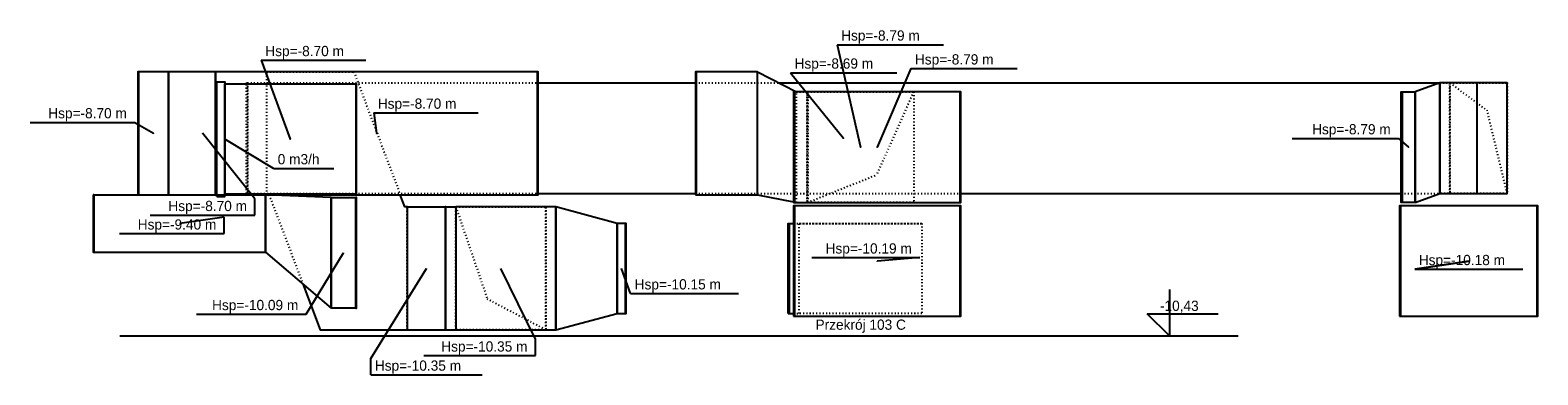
# Model space of a CAD drawing. Header units: centimetres. Extents: x -156440 to 298236, y -263599 to 81430.
# Tile 170 of 170: x 279796 to 298236, y -10901 to -6691. Entities that reach past the tile are written whole.
import ezdxf
from ezdxf.enums import TextEntityAlignment as Align

# ---------------------------------------------------------------- set-up
doc = ezdxf.new("R2010")
doc.units = ezdxf.units.CM
doc.header["$LTSCALE"] = 50
doc.linetypes.add('CADVENT_HIDDEN', pattern=[0.8, 0.25, -0.55])
for name, color, linetype in [('bgde-nawiewDETAILS', 1, 'Continuous'), ('bgde-nawiewEXP', 1, 'Continuous'), ('bgde-nawiewHIDDEN', 1, 'Continuous'), ('bgde-tekst', 7, 'Continuous'), ('bgde-wywiewDETAILS', 5, 'Continuous'), ('bgde-wywiewEXP', 5, 'Continuous'), ('bgde-wywiewHIDDEN', 5, 'Continuous'), ('bgde_centrale wentylacyjne', 3, 'Continuous')]:
    doc.layers.add(name, color=color, linetype=linetype)

# ---------------------------------------------------------------- blocks, each defined once
blk = doc.blocks.new('*a833')
at = {"layer": 'bgde-nawiewDETAILS', "linetype": 'CADVENT_HIDDEN', "extrusion": (0, 1, 0)}
for p in [(155932, -7335), (156632, -8685)]:
    blk.add_line(p, (156387, -7672), dxfattribs=at)
at = {"layer": 'bgde-nawiewDETAILS', "linetype": 'CADVENT_HIDDEN', "extrusion": (-6.84228e-49, -1, -1.2326e-32)}
for p in [(143773, -8850), (144873, -10350)]:
    blk.add_line(p, (144158, -9975), dxfattribs=at)
at = {"layer": 'bgde-nawiewEXP'}
for points in [[(140848, -8720), (140848, -7320), (140948, -7320), (140948, -8695)], [(140848, -8720), (140948, -8720), (140948, -7345), (142548, -7345), (142548, -8695), (142558, -8695), (142558, -7345), (142548, -7345), (142548, -8695), (140948, -8695), (140948, -7345)], [(144781, -7335), (146703, -7335)], [(147725, -7335), (155807, -7335), (155507, -7445), (155507, -8795), (155336, -8795), (155336, -7445), (155346, -7445), (155346, -8795), (155346, -7445), (155507, -7445), (155507, -8795), (155807, -8685), (155807, -7335)], [(156265, -8685), (156265, -7335)], [(155507, -8795), (155507, -7445)], [(141490, -8700), (141490, -8702)], [(141901, -9788), (142113, -10350), (143180, -10350), (143180, -8850), (143150, -8850), (143093, -8700)], [(143179, -8850), (143648, -8850)], [(143647, -10350), (143647, -8850)], [(143648, -8850), (143773, -8850)], [(144781, -8685), (146703, -8685)], [(149950, -8685), (155336, -8685)], [(147838, -10150), (147838, -9050), (147848, -9050), (147848, -10150), (147848, -9050), (147904, -9050)], [(147838, -10150), (147904, -10150)], [(143179, -10350), (143648, -10350), (143648, -10350), (143773, -10350)], [(143773, -10350), (143771, -10350)]]:
    blk.add_lwpolyline(points, dxfattribs=at)
for points in [[(155807, -8685), (156632, -8685), (156632, -7335), (155807, -7335)], [(143648, -8850), (143648, -10350)], [(143773, -10350), (144998, -10350), (145748, -10150), (145858, -10150), (145858, -9050), (145848, -9050), (145848, -10150), (145848, -9050), (145748, -9050), (145748, -10150), (145748, -9050), (144998, -8850), (144998, -10350), (144998, -8850), (143773, -8850)], [(147904, -10185), (149950, -10185), (149950, -8835), (149940, -8835), (149940, -10185), (149940, -8835), (147914, -8835), (147914, -10185), (147914, -8835), (147904, -8835)]]:
    blk.add_lwpolyline(points, close=True, dxfattribs=at)
at = {"layer": 'bgde-nawiewHIDDEN', "linetype": 'CADVENT_HIDDEN'}
for points in [[(139882, -8700), (139892, -8700), (139892, -7200), (139882, -7200)], [(139892, -8700), (141460, -8700), (141460, -7200), (139892, -7200)], [(140848, -8720), (140848, -7320), (140948, -7320), (140948, -8720)], [(140848, -7320), (140848, -7320)], [(141214, -7345), (141214, -7335), (141224, -7335), (141224, -8685), (141214, -8685)], [(140848, -8720), (140848, -8720)]]:
    blk.add_lwpolyline(points, close=True, dxfattribs=at)
for points in [[(141224, -8685), (141224, -7335), (144781, -7335)], [(141460, -8700), (141460, -7200), (142527, -7200), (143093, -8700)], [(146703, -7335), (147725, -7335)], [(155336, -8685), (155807, -8685), (155807, -7335), (156632, -7335), (156632, -8685), (155807, -8685)], [(155807, -7335), (155807, -8685), (155851, -8685)], [(155807, -8685), (155807, -7335)], [(155932, -7335), (155932, -8685)], [(155932, -7335), (156632, -7335)], [(155932, -8685), (155932, -7335)], [(155932, -8685), (155932, -7335)], [(156632, -7335), (155932, -7335)], [(156632, -7335), (156632, -8685), (155932, -8685)], [(156632, -8685), (156632, -7335)], [(141224, -8685), (144781, -8685)], [(141460, -8700), (141490, -8700)], [(141490, -8702), (141901, -9788)], [(143179, -10350), (143179, -8850)], [(143648, -10350), (143649, -10350), (143649, -8850), (143648, -8850)], [(143773, -10350), (143773, -10350), (143773, -8850), (144873, -8850), (144873, -10350), (143773, -10350), (144873, -10350), (144873, -8850), (143773, -8850)], [(143773, -10350), (143773, -8850)], [(146703, -8685), (149950, -8685)], [(155932, -8685), (156632, -8685)], [(147904, -9050), (149473, -9050), (149473, -10150), (147973, -10150), (147973, -9050), (149473, -9050), (149473, -10150), (147971, -10150)], [(147973, -10150), (147973, -9050)], [(147904, -10150), (147973, -10150)]]:
    blk.add_lwpolyline(points, dxfattribs=at)
at = {"layer": 'bgde-wywiewDETAILS', "linetype": 'CADVENT_HIDDEN', "extrusion": (-4.93038e-32, -1, 0)}
for p in [(149373, -7445), (148073, -8795)]:
    blk.add_line(p, (148918, -8458), dxfattribs=at)
at = {"layer": 'bgde-wywiewEXP'}
for points in [[(139347, -8700), (141447, -8700), (141447, -8700), (144771, -8700), (144771, -7200), (139882, -7200), (139882, -8700)], [(147463, -8700), (147463, -7200), (147938, -7445)], [(139347, -8700), (139347, -9400)], [(139347, -9400), (141447, -9400), (142247, -10085), (142247, -8735), (141447, -8700), (141447, -9400), (141447, -8700)], [(139347, -9400), (139347, -8700)], [(142247, -8735), (142247, -10085)], [(142548, -10085), (142548, -8735)], [(147463, -8700), (147904, -8788)]]:
    blk.add_lwpolyline(points, dxfattribs=at)
for points in [[(139892, -8700), (139892, -7200)], [(140260, -8700), (140260, -7200)], [(140833, -8700), (140833, -7200)], [(144771, -8700), (144781, -8700), (144781, -7200), (144771, -7200)], [(146703, -8700), (146713, -8700), (146713, -7200), (146703, -7200)], [(146713, -8700), (147463, -8700), (147463, -7200), (146713, -7200)], [(147904, -8795), (147914, -8795), (147914, -7445), (147904, -7445)], [(147914, -8795), (149940, -8795), (149940, -7445), (147914, -7445)], [(149940, -8795), (149950, -8795), (149950, -7445), (149940, -7445)], [(139337, -8700), (139337, -9400), (139347, -9400), (139347, -8700)], [(142247, -8735), (142548, -8735), (142548, -10085), (142558, -10085), (142558, -8735), (142548, -8735), (142548, -10085), (142247, -10085)], [(155315, -10185), (156997, -10185), (156997, -8835), (155325, -8835), (155325, -10185), (155325, -8835), (155315, -8835)], [(156997, -10185), (157007, -10185), (157007, -8835), (156997, -8835)]]:
    blk.add_lwpolyline(points, close=True, dxfattribs=at)
at = {"layer": 'bgde-wywiewHIDDEN', "linetype": 'CADVENT_HIDDEN'}
for points in [[(147904, -8788), (147938, -8795), (147938, -7445), (148072, -7445), (148072, -8795), (148073, -8795), (148073, -7445), (149373, -7445), (149373, -8795), (148073, -8795), (148073, -7445), (149373, -7445), (149373, -8795), (148073, -8795), (148073, -7445), (149373, -7445), (149373, -8795), (148073, -8795)], [(147938, -8795), (148072, -8795), (148072, -7445), (148073, -7445)], [(147938, -8795), (147938, -7445)], [(148073, -8795), (148082, -8795), (148082, -7445), (148072, -7445)], [(139882, -8700), (141447, -8700)], [(148073, -8795), (148082, -8795)]]:
    blk.add_lwpolyline(points, dxfattribs=at)
blk = doc.blocks.new('*a834')
at = {"layer": 'bgde-tekst'}
blk.add_line((0, 0), (1321, 0), dxfattribs=at)
blk = doc.blocks.new('*a835')
at = {"layer": 'bgde-tekst'}
blk.add_line((0, 0), (1321, 0), dxfattribs=at)
blk = doc.blocks.new('*a836')
at = {"layer": 'bgde-tekst'}
for p, q in [((1362.5, 0), (1362.5, 200)), ((0, 0), (1362.5, 0))]:
    blk.add_line(p, q, dxfattribs=at)
blk = doc.blocks.new('*a837')
at = {"layer": 'bgde-tekst'}
for p, q in [((1279, 0), (1279, 200)), ((0, 0), (1279, 0))]:
    blk.add_line(p, q, dxfattribs=at)
blk = doc.blocks.new('*a838')
at = {"layer": 'bgde-tekst'}
for q in [(0, 200), (1362.5, 0)]:
    blk.add_line((0, 0), q, dxfattribs=at)
blk = doc.blocks.new('*a839')
at = {"layer": 'bgde-tekst'}
blk.add_line((0, 0), (1279, 0), dxfattribs=at)
blk = doc.blocks.new('*a840')
at = {"layer": 'bgde-tekst'}
blk.add_line((0, 0), (1300, 0), dxfattribs=at)
blk = doc.blocks.new('*a841')
at = {"layer": 'bgde-tekst'}
blk.add_line((0, 0), (1300, 0), dxfattribs=at)
blk = doc.blocks.new('*a842')
at = {"layer": 'bgde-tekst'}
blk.add_line((0, 0), (1279, 0), dxfattribs=at)
blk = doc.blocks.new('*a843')
at = {"layer": 'bgde-tekst'}
blk.add_line((0, 0), (1300, 0), dxfattribs=at)
blk = doc.blocks.new('*a844')
at = {"layer": 'bgde-tekst'}
blk.add_line((0, 0), (1321, 0), dxfattribs=at)
blk = doc.blocks.new('*a845')
at = {"layer": 'bgde-tekst'}
blk.add_line((0, 0), (1300, 0), dxfattribs=at)
blk = doc.blocks.new('*a846')
at = {"layer": 'bgde-tekst'}
blk.add_line((0, 0), (1342, 0), dxfattribs=at)
blk = doc.blocks.new('*a847')
at = {"layer": 'bgde-tekst'}
blk.add_line((0, 0), (1279, 0), dxfattribs=at)
blk = doc.blocks.new('*a848')
at = {"layer": 'bgde-tekst'}
blk.add_line((0, 0), (737.5, 0), dxfattribs=at)
blk = doc.blocks.new('*a849')
at = {"layer": 'bgde-tekst'}
for p, q in [((1279, 0), (1279, 200)), ((0, 0), (1279, 0))]:
    blk.add_line(p, q, dxfattribs=at)

msp = doc.modelspace()

# ---------------------------------------------------------------- linework, layer by layer
at = {"layer": 'bgde-tekst'}
for points, elevation in [([(289665.086, -6868.704), (289952.739, -8121), (289952.739, -8121)], 100609.012), ([(282622.422, -7058.482), (282977.304, -8021), (282977.304, -8021)], 102142.765), ([(290567.397, -7160.34), (290156.737, -8121), (290156.737, -8121)], 102156.098), ([(289095.163, -7211), (289745.163, -8011), (289745.163, -8011)], 99492.166), ([(283998.346, -7701), (284031.712, -7951), (284031.712, -7951)], 100497.189), ([(281075.492, -7818.063), (281305.241, -7951), (281305.241, -7951)], 99797.189), ([(282544.825, -8751), (281905.241, -7951), (281905.241, -7951)], 98497.189), ([(282774.303, -8379.819), (282177.127, -8021), (282177.127, -8021)], 102142.765), ([(296533.177, -8013.945), (296655.918, -8121), (296655.918, -8121)], 102142.765), ([(282169.944, -8976.882), (281626.954, -9051), (281626.954, -9051)], 102142.765), ([(283172.265, -10161), (283627.264, -9411), (283627.264, -9411)], 102142.765), ([(290675.732, -9469.579), (290156.737, -9511), (290156.737, -9511)], 102156.098), ([(296730.09, -9611), (297390.507, -9511), (296730.09, -9611)], 102167.474), ([(283962.33, -10701), (284643.58, -9601), (284643.58, -9601)], 98497.738), ([(285975.036, -10466.926), (285552.605, -9601), (285552.605, -9601)], 99477.192), ([(287139.929, -9908.055), (287027.605, -9601), (287027.605, -9601)], 100456.098)]:
    msp.add_lwpolyline(points, dxfattribs=dict(at, elevation=elevation))
at = {"layer": 'bgde_centrale wentylacyjne', "color": 7}
for p, q in [((293730.416, -9860.408), (293730.416, -10426, -0.583)), ((293730.416, -10426, -0.583), (293458.615, -10154.199, -0.583)), ((293458.615, -10154.199, -0.583), (294325.314, -10154.199, -0.583)), ((280891.94, -10426, -0.583), (294571.607, -10426, -0.583))]:
    msp.add_line(p, q, dxfattribs=at)

# ---------------------------------------------------------------- block references
at = {"layer": 'bgde-tekst'}
for name, p in [('*a843', (289665.086, -6868.704, 100609.012)), ('*a847', (282622.422, -7058.482, 102142.765)), ('*a845', (290567.397, -7160.34, 102156.098)), ('*a841', (289095.163, -7211, 99492.166)), ('*a842', (283998.346, -7701, 100497.189)), ('*a839', (279796.325, -7818.063, 99797.189)), ('*a840', (295233.177, -8013.945, 102142.765)), ('*a848', (282774.303, -8379.819, 102142.765)), ('*a837', (281265.658, -8951, 98497.189)), ('*a849', (280890.778, -9176.882, 102142.765)), ('*a834', (289354.899, -9469.579, 102156.098)), ('*a844', (296730.09, -9611, 102167.474)), ('*a835', (287139.929, -9908.055, 100456.098)), ('*a846', (281830.598, -10161, 102142.765)), ('*a836', (284612.536, -10666.926, 99477.192)), ('*a838', (283962.33, -10901, 98497.738))]:
    msp.add_blockref(name, p, dxfattribs=at)
at = {"layer": 'bgde_centrale wentylacyjne'}
ref = msp.add_blockref('*a833', (141229.555, -1), dxfattribs=at)
ref.add_attrib('NAME', 'Przekrój 103 C', (289401.468, -10351), dxfattribs={"height": 125})

# ---------------------------------------------------------------- texts
at = {"layer": 'bgde-tekst'}
for s, p in [('Hsp=-8.79 m ', (289715.086, -6818.704, 100609.012)), ('Hsp=-8.70 m ', (282672.422, -7008.482, 102142.765)), ('Hsp=-8.79 m ', (290617.397, -7110.34, 102156.098)), ('Hsp=-8.69 m ', (289145.163, -7161, 99492.166)), ('Hsp=-8.70 m ', (284048.346, -7651, 100497.189)), ('0 m3/h ', (282824.303, -8329.819, 102142.765)), ('Hsp=-10.18 m ', (296780.09, -9561, 102167.474)), ('Hsp=-10.15 m ', (287189.929, -9858.055, 100456.098)), ('Hsp=-10.35 m ', (284012.33, -10851, 98497.738))]:
    msp.add_text(s, height=125, dxfattribs=at).set_placement(p)
for s, p in [('Hsp=-8.70 m ', (281025.492, -7768.063, 99797.189)), ('Hsp=-8.79 m ', (296483.177, -7963.945, 102142.765)), ('Hsp=-8.70 m ', (282494.825, -8901, 98497.189)), ('Hsp=-9.40 m ', (282119.944, -9126.882, 102142.765)), ('Hsp=-10.19 m ', (290625.732, -9419.579, 102156.098)), ('Hsp=-10.09 m ', (283122.265, -10111, 102142.765)), ('Hsp=-10.35 m ', (285925.036, -10616.926, 99477.192))]:
    msp.add_text(s, height=125, dxfattribs=at).set_placement(p, align=Align.RIGHT)
at = {"layer": 'bgde_centrale wentylacyjne', "color": 7, "insert": (293614.239, -9995.315), "char_height": 125, "width": 748.77691, "attachment_point": 1}
msp.add_mtext('-10,43', dxfattribs=at)

doc.saveas('drawing.dxf')
